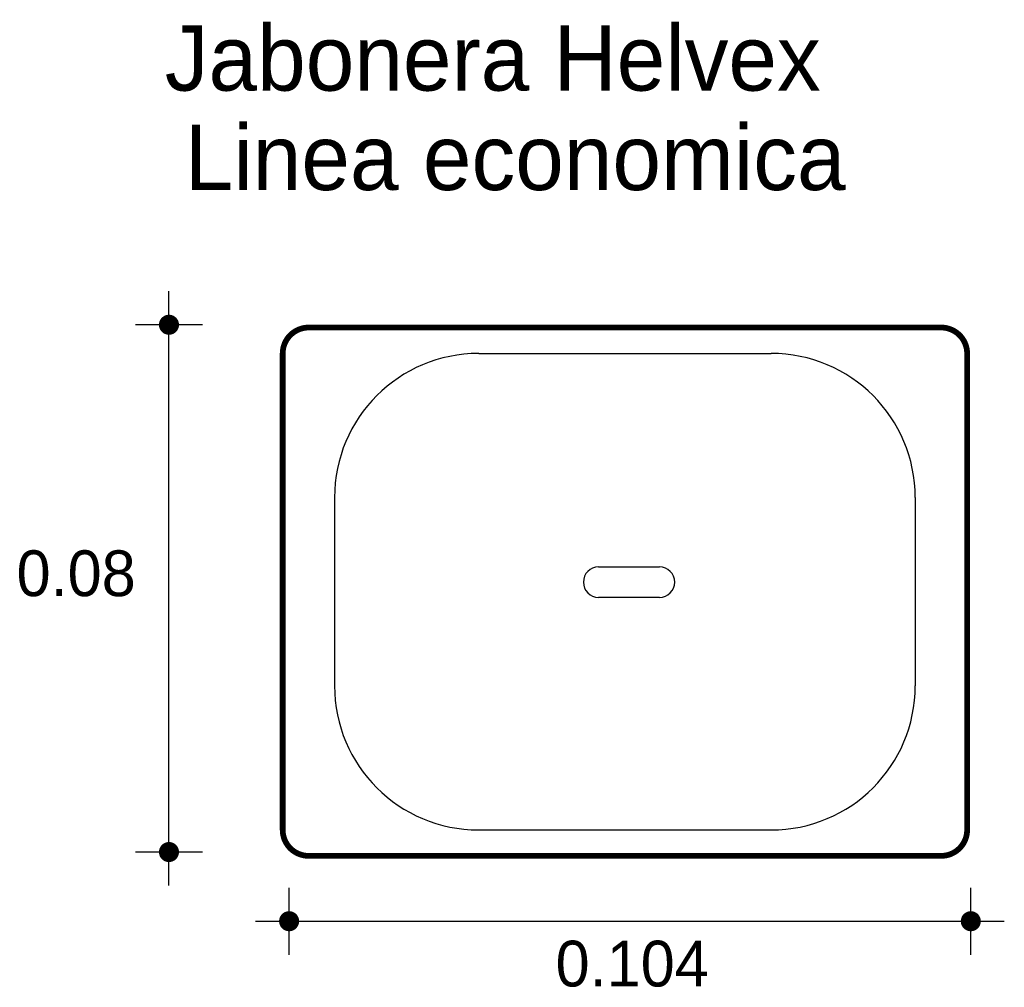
# Model space of a CAD drawing. Extents: x 9.03 to 9.179, y 4.645 to 4.791.
import ezdxf

# ---------------------------------------------------------------- set-up
doc = ezdxf.new("R2010")
doc.units = 0
doc.header["$MEASUREMENT"] = 0
for name, color, linetype in [('BORDE', 2, 'CONTINUOUS'), ('COTAS', 6, 'CONTINUOUS'), ('DIBUJO', 5, 'CONTINUOUS'), ('TEXTO', 4, 'CONTINUOUS')]:
    doc.layers.add(name, color=color, linetype=linetype)

msp = doc.modelspace()

# ---------------------------------------------------------------- linework, layer by layer
at = {"layer": 'BORDE', "const_width": 0.000868}
msp.add_lwpolyline([(9.17298, 4.7403, 0.414214), (9.16907, 4.74421), (9.07386, 4.74421, 0.414214), (9.06995, 4.7403), (9.06995, 4.66855, 0.414214), (9.07386, 4.66465), (9.16907, 4.66465, 0.414214), (9.17298, 4.66855)], format="xyb", close=True, dxfattribs=at)
at = {"layer": 'COTAS'}
for p, q in [((9.05283, 4.66019), (9.05283, 4.74966)), ((9.05787, 4.74463), (9.0478, 4.74463)), ((9.05787, 4.66523), (9.0478, 4.66523)), ((9.07092, 4.64977), (9.07092, 4.65985)), ((9.17354, 4.64977), (9.17354, 4.65985)), ((9.06588, 4.65481), (9.17858, 4.65481))]:
    msp.add_line(p, q, dxfattribs=at)
at = {"layer": 'COTAS', "const_width": 0.00151}
for points in [[(9.05283, 4.74387, 1), (9.05283, 4.74538, 1)], [(9.05283, 4.66447, 1), (9.05283, 4.66598, 1)], [(9.07016, 4.65481, 1), (9.07167, 4.65481, 1)], [(9.17278, 4.65481, 1), (9.17429, 4.65481, 1)]]:
    msp.add_lwpolyline(points, format="xyb", close=True, dxfattribs=at)
at = {"layer": 'DIBUJO'}
for p, q in [((9.07386, 4.74421), (9.16907, 4.74421)), ((9.06995, 4.7403), (9.06995, 4.66855)), ((9.09946, 4.7403), (9.14347, 4.7403)), ((9.17298, 4.7403), (9.17298, 4.66855)), ((9.07776, 4.71861), (9.07776, 4.69025)), ((9.16516, 4.71861), (9.16516, 4.69025)), ((9.1175, 4.70816), (9.12667, 4.70816)), ((9.12667, 4.70358), (9.1175, 4.70358)), ((9.09946, 4.66855), (9.14347, 4.66855)), ((9.07386, 4.66465), (9.16907, 4.66465))]:
    msp.add_line(p, q, dxfattribs=at)
for centre, radius, start, end in [((9.07386, 4.7403), 0.00391, 90, 180), ((9.16907, 4.7403), 0.00391, 0, 90), ((9.09946, 4.71861), 0.0217, 90, 180), ((9.14347, 4.71861), 0.0217, 0, 90), ((9.1175, 4.70587), 0.00229, 90, 270), ((9.12667, 4.70587), 0.00229, 270, 90), ((9.09946, 4.69025), 0.0217, 180, 270), ((9.14347, 4.69025), 0.0217, 270, 0), ((9.07386, 4.66855), 0.00391, 180, 270), ((9.16907, 4.66855), 0.00391, 270, 0)]:
    msp.add_arc(centre, radius, start, end, dxfattribs=at)

# ---------------------------------------------------------------- texts
at = {"layer": 'COTAS'}
for s, p in [('0.08', (9.02989, 4.70376)), ('0.104', (9.11103, 4.64498))]:
    msp.add_text(s, height=0.006891, dxfattribs=at).set_placement(p)
at = {"layer": 'TEXTO'}
for s, p in [('Jabonera Helvex', (9.0522, 4.77988)), ('Linea economica', (9.0552, 4.76491))]:
    msp.add_text(s, height=0.0098395, dxfattribs=at).set_placement(p)

doc.saveas('drawing.dxf')
